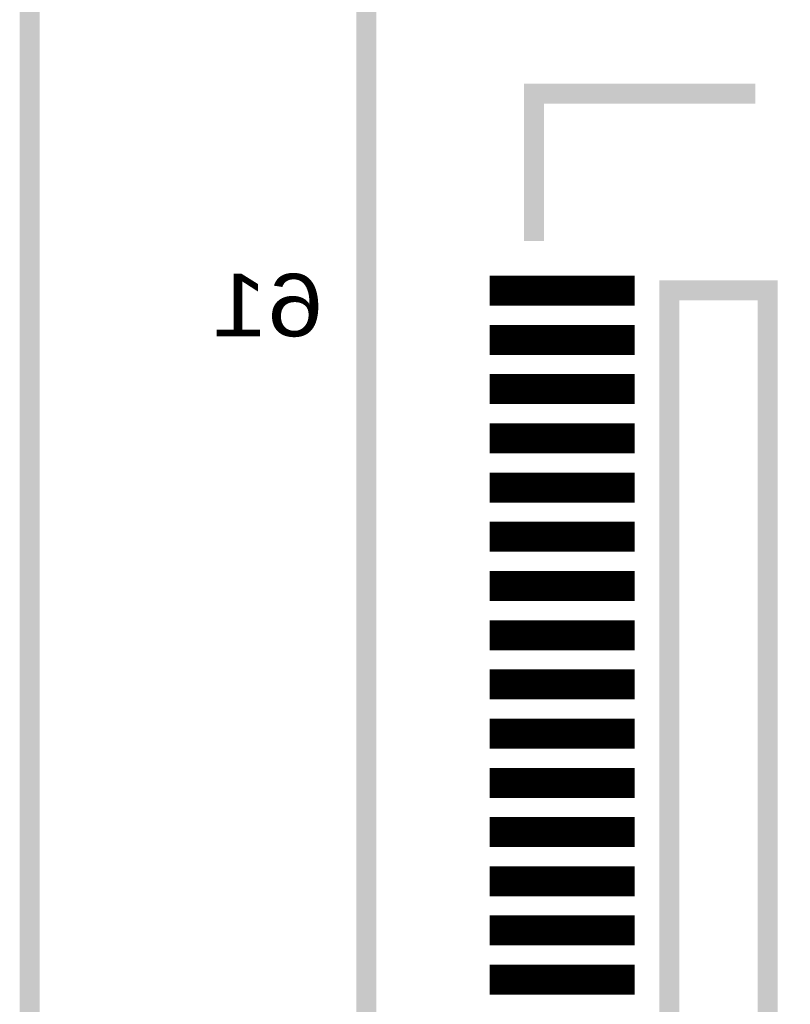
# Model space of a CAD drawing. Extents: x -28 to 78, y -35 to 66.
# Tile 11 of 31: x 0 to 8, y 33 to 43. Entities that reach past the tile are written whole.
import ezdxf

# ---------------------------------------------------------------- set-up
doc = ezdxf.new("R2010")
doc.units = 0
for name, color, linetype in [('BG_OUTLINE', 2, 'CONTINUOUS'), ('PG_SILKSCREEN_BOTTOM', 5, 'CONTINUOUS'), ('PIN_BOTTOM', 6, 'CONTINUOUS')]:
    doc.layers.add(name, color=color, linetype=linetype)

msp = doc.modelspace()

# ---------------------------------------------------------------- linework, layer by layer
at = {"layer": 'BG_OUTLINE', "const_width": 0.2032}
msp.add_lwpolyline([(0.000015, 0), (33.500017, 0), (33.500017, 10.499999), (58.500018, 10.499999), (58.500018, 55.499998), (33.500017, 55.499998), (33.500017, 66), (0.000015, 66)], close=True, dxfattribs=at)
at = {"layer": 'PG_SILKSCREEN_BOTTOM', "const_width": 0.2032}
for points in [[(3.420019, 63.999999), (3.420019, 2.000001), (12.500018, 2.000001), (12.500018, 63.999999)], [(6.500017, 40.250001), (6.500017, 25.749999), (7.500018, 25.749999), (7.500018, 40.250001)]]:
    msp.add_lwpolyline(points, close=True, dxfattribs=at)
msp.add_lwpolyline([(5.125019, 40.75), (5.125019, 42.249999), (7.37502, 42.249999)], dxfattribs=at)
at = {"layer": 'PIN_BOTTOM', "const_width": 0.01}
for points in [[(4.678421, 40.099201), (4.678421, 40.393998), (6.141618, 40.393998), (6.141618, 40.099201)], [(4.678421, 39.599199), (4.678421, 39.893997), (6.141618, 39.893997), (6.141618, 39.599199)], [(4.678421, 39.099198), (4.678421, 39.393995), (6.141618, 39.393995), (6.141618, 39.099198)], [(4.678421, 38.599196), (4.678421, 38.893994), (6.141618, 38.893994), (6.141618, 38.599196)], [(4.678421, 38.099195), (4.678421, 38.393992), (6.141618, 38.393992), (6.141618, 38.099195)], [(4.678421, 37.599193), (4.678421, 37.893991), (6.141618, 37.893991), (6.141618, 37.599193)], [(4.678421, 37.099192), (4.678421, 37.393989), (6.141618, 37.393989), (6.141618, 37.099192)], [(4.678421, 36.59919), (4.678421, 36.893988), (6.141618, 36.893988), (6.141618, 36.59919)], [(4.678421, 36.099189), (4.678421, 36.393986), (6.141618, 36.393986), (6.141618, 36.099189)], [(4.678421, 35.599187), (4.678421, 35.893985), (6.141618, 35.893985), (6.141618, 35.599187)], [(4.678421, 35.099186), (4.678421, 35.393983), (6.141618, 35.393983), (6.141618, 35.099186)], [(4.678421, 34.599184), (4.678421, 34.893982), (6.141618, 34.893982), (6.141618, 34.599184)], [(4.678421, 34.099182), (4.678421, 34.39398), (6.141618, 34.39398), (6.141618, 34.099182)], [(4.678421, 33.599181), (4.678421, 33.893978), (6.141618, 33.893978), (6.141618, 33.599181)], [(4.678421, 33.099179), (4.678421, 33.393977), (6.141618, 33.393977), (6.141618, 33.099179)]]:
    msp.add_lwpolyline(points, close=True, dxfattribs=at)
for points in [[(4.678421, 40.389919), (6.141618, 40.389919)], [(4.678421, 40.379919), (6.141618, 40.379919)], [(4.678421, 40.369919), (6.141618, 40.369919)], [(4.678421, 40.359919), (6.141618, 40.359919)], [(4.678421, 40.349919), (6.141618, 40.349919)], [(4.678421, 40.339919), (6.141618, 40.339919)], [(4.678421, 40.329919), (6.141618, 40.329919)], [(4.678421, 40.319919), (6.141618, 40.319919)], [(4.678421, 40.309919), (6.141618, 40.309919)], [(4.678421, 40.299919), (6.141618, 40.299919)], [(4.678421, 40.289919), (6.141618, 40.289919)], [(4.678421, 40.279919), (6.141618, 40.279919)], [(4.678421, 40.269919), (6.141618, 40.269919)], [(4.678421, 40.259919), (6.141618, 40.259919)], [(4.678421, 40.249919), (6.141618, 40.249919)], [(4.678421, 40.23992), (6.141618, 40.23992)], [(4.678421, 40.22992), (6.141618, 40.22992)], [(4.678421, 40.21992), (6.141618, 40.21992)], [(4.678421, 40.20992), (6.141618, 40.20992)], [(4.678421, 40.19992), (6.141618, 40.19992)], [(4.678421, 40.18992), (6.141618, 40.18992)], [(4.678421, 40.17992), (6.141618, 40.17992)], [(4.678421, 40.16992), (6.141618, 40.16992)], [(4.678421, 40.15992), (6.141618, 40.15992)], [(4.678421, 40.14992), (6.141618, 40.14992)], [(4.678421, 40.13992), (6.141618, 40.13992)], [(4.678421, 40.12992), (6.141618, 40.12992)], [(4.678421, 40.11992), (6.141618, 40.11992)], [(4.678421, 40.10992), (6.141618, 40.10992)], [(4.678421, 40.09992), (6.141618, 40.09992)], [(4.678421, 39.88992), (6.141618, 39.88992)], [(4.678421, 39.87992), (6.141618, 39.87992)], [(4.678421, 39.86992), (6.141618, 39.86992)], [(4.678421, 39.85992), (6.141618, 39.85992)], [(4.678421, 39.84992), (6.141618, 39.84992)], [(4.678421, 39.83992), (6.141618, 39.83992)], [(4.678421, 39.82992), (6.141618, 39.82992)], [(4.678421, 39.81992), (6.141618, 39.81992)], [(4.678421, 39.80992), (6.141618, 39.80992)], [(4.678421, 39.79992), (6.141618, 39.79992)], [(4.678421, 39.78992), (6.141618, 39.78992)], [(4.678421, 39.77992), (6.141618, 39.77992)], [(4.678421, 39.76992), (6.141618, 39.76992)], [(4.678421, 39.75992), (6.141618, 39.75992)], [(4.678421, 39.74992), (6.141618, 39.74992)], [(4.678421, 39.739921), (6.141618, 39.739921)], [(4.678421, 39.729921), (6.141618, 39.729921)], [(4.678421, 39.719921), (6.141618, 39.719921)], [(4.678421, 39.709921), (6.141618, 39.709921)], [(4.678421, 39.699921), (6.141618, 39.699921)], [(4.678421, 39.689921), (6.141618, 39.689921)], [(4.678421, 39.679921), (6.141618, 39.679921)], [(4.678421, 39.669921), (6.141618, 39.669921)], [(4.678421, 39.659921), (6.141618, 39.659921)], [(4.678421, 39.649921), (6.141618, 39.649921)], [(4.678421, 39.639921), (6.141618, 39.639921)], [(4.678421, 39.629921), (6.141618, 39.629921)], [(4.678421, 39.619921), (6.141618, 39.619921)], [(4.678421, 39.609921), (6.141618, 39.609921)], [(4.678421, 39.599921), (6.141618, 39.599921)], [(4.678421, 39.389921), (6.141618, 39.389921)], [(4.678421, 39.379921), (6.141618, 39.379921)], [(4.678421, 39.369921), (6.141618, 39.369921)], [(4.678421, 39.359921), (6.141618, 39.359921)], [(4.678421, 39.349921), (6.141618, 39.349921)], [(4.678421, 39.339921), (6.141618, 39.339921)], [(4.678421, 39.329921), (6.141618, 39.329921)], [(4.678421, 39.319921), (6.141618, 39.319921)], [(4.678421, 39.309921), (6.141618, 39.309921)], [(4.678421, 39.299921), (6.141618, 39.299921)], [(4.678421, 39.289921), (6.141618, 39.289921)], [(4.678421, 39.279921), (6.141618, 39.279921)], [(4.678421, 39.269921), (6.141618, 39.269921)], [(4.678421, 39.259921), (6.141618, 39.259921)], [(4.678421, 39.249921), (6.141618, 39.249921)], [(4.678421, 39.239922), (6.141618, 39.239922)], [(4.678421, 39.229922), (6.141618, 39.229922)], [(4.678421, 39.219922), (6.141618, 39.219922)], [(4.678421, 39.209922), (6.141618, 39.209922)], [(4.678421, 39.199922), (6.141618, 39.199922)], [(4.678421, 39.189922), (6.141618, 39.189922)], [(4.678421, 39.179922), (6.141618, 39.179922)], [(4.678421, 39.169922), (6.141618, 39.169922)], [(4.678421, 39.159922), (6.141618, 39.159922)], [(4.678421, 39.149922), (6.141618, 39.149922)], [(4.678421, 39.139922), (6.141618, 39.139922)], [(4.678421, 39.129922), (6.141618, 39.129922)], [(4.678421, 39.119922), (6.141618, 39.119922)], [(4.678421, 39.109922), (6.141618, 39.109922)], [(4.678421, 39.099922), (6.141618, 39.099922)], [(4.678421, 38.889922), (6.141618, 38.889922)], [(4.678421, 38.879922), (6.141618, 38.879922)], [(4.678421, 38.869922), (6.141618, 38.869922)], [(4.678421, 38.859922), (6.141618, 38.859922)], [(4.678421, 38.849922), (6.141618, 38.849922)], [(4.678421, 38.839922), (6.141618, 38.839922)], [(4.678421, 38.829922), (6.141618, 38.829922)], [(4.678421, 38.819922), (6.141618, 38.819922)], [(4.678421, 38.809922), (6.141618, 38.809922)], [(4.678421, 38.799922), (6.141618, 38.799922)], [(4.678421, 38.789922), (6.141618, 38.789922)], [(4.678421, 38.779922), (6.141618, 38.779922)], [(4.678421, 38.769922), (6.141618, 38.769922)], [(4.678421, 38.759922), (6.141618, 38.759922)], [(4.678421, 38.749923), (6.141618, 38.749923)], [(4.678421, 38.739923), (6.141618, 38.739923)], [(4.678421, 38.729923), (6.141618, 38.729923)], [(4.678421, 38.719923), (6.141618, 38.719923)], [(4.678421, 38.709923), (6.141618, 38.709923)], [(4.678421, 38.699923), (6.141618, 38.699923)], [(4.678421, 38.689923), (6.141618, 38.689923)], [(4.678421, 38.679923), (6.141618, 38.679923)], [(4.678421, 38.669923), (6.141618, 38.669923)], [(4.678421, 38.659923), (6.141618, 38.659923)], [(4.678421, 38.649923), (6.141618, 38.649923)], [(4.678421, 38.639923), (6.141618, 38.639923)], [(4.678421, 38.629923), (6.141618, 38.629923)], [(4.678421, 38.619923), (6.141618, 38.619923)], [(4.678421, 38.609923), (6.141618, 38.609923)], [(4.678421, 38.599923), (6.141618, 38.599923)], [(4.678421, 38.389923), (6.141618, 38.389923)], [(4.678421, 38.379923), (6.141618, 38.379923)], [(4.678421, 38.369923), (6.141618, 38.369923)], [(4.678421, 38.359923), (6.141618, 38.359923)], [(4.678421, 38.349923), (6.141618, 38.349923)], [(4.678421, 38.339923), (6.141618, 38.339923)], [(4.678421, 38.329923), (6.141618, 38.329923)], [(4.678421, 38.319923), (6.141618, 38.319923)], [(4.678421, 38.309923), (6.141618, 38.309923)], [(4.678421, 38.299923), (6.141618, 38.299923)], [(4.678421, 38.289923), (6.141618, 38.289923)], [(4.678421, 38.279923), (6.141618, 38.279923)], [(4.678421, 38.269923), (6.141618, 38.269923)], [(4.678421, 38.259923), (6.141618, 38.259923)], [(4.678421, 38.249923), (6.141618, 38.249923)], [(4.678421, 38.239924), (6.141618, 38.239924)], [(4.678421, 38.229924), (6.141618, 38.229924)], [(4.678421, 38.219924), (6.141618, 38.219924)], [(4.678421, 38.209924), (6.141618, 38.209924)], [(4.678421, 38.199924), (6.141618, 38.199924)], [(4.678421, 38.189924), (6.141618, 38.189924)], [(4.678421, 38.179924), (6.141618, 38.179924)], [(4.678421, 38.169924), (6.141618, 38.169924)], [(4.678421, 38.159924), (6.141618, 38.159924)], [(4.678421, 38.149924), (6.141618, 38.149924)], [(4.678421, 38.139924), (6.141618, 38.139924)], [(4.678421, 38.129924), (6.141618, 38.129924)], [(4.678421, 38.119924), (6.141618, 38.119924)], [(4.678421, 38.109924), (6.141618, 38.109924)], [(4.678421, 38.099924), (6.141618, 38.099924)], [(4.678421, 37.889924), (6.141618, 37.889924)], [(4.678421, 37.879924), (6.141618, 37.879924)], [(4.678421, 37.869924), (6.141618, 37.869924)], [(4.678421, 37.859924), (6.141618, 37.859924)], [(4.678421, 37.849924), (6.141618, 37.849924)], [(4.678421, 37.839924), (6.141618, 37.839924)], [(4.678421, 37.829924), (6.141618, 37.829924)], [(4.678421, 37.819924), (6.141618, 37.819924)], [(4.678421, 37.809924), (6.141618, 37.809924)], [(4.678421, 37.799924), (6.141618, 37.799924)], [(4.678421, 37.789924), (6.141618, 37.789924)], [(4.678421, 37.779924), (6.141618, 37.779924)], [(4.678421, 37.769924), (6.141618, 37.769924)], [(4.678421, 37.759924), (6.141618, 37.759924)], [(4.678421, 37.749924), (6.141618, 37.749924)], [(4.678421, 37.739925), (6.141618, 37.739925)], [(4.678421, 37.729925), (6.141618, 37.729925)], [(4.678421, 37.719925), (6.141618, 37.719925)], [(4.678421, 37.709925), (6.141618, 37.709925)], [(4.678421, 37.699925), (6.141618, 37.699925)], [(4.678421, 37.689925), (6.141618, 37.689925)], [(4.678421, 37.679925), (6.141618, 37.679925)], [(4.678421, 37.669925), (6.141618, 37.669925)], [(4.678421, 37.659925), (6.141618, 37.659925)], [(4.678421, 37.649925), (6.141618, 37.649925)], [(4.678421, 37.639925), (6.141618, 37.639925)], [(4.678421, 37.629925), (6.141618, 37.629925)], [(4.678421, 37.619925), (6.141618, 37.619925)], [(4.678421, 37.609925), (6.141618, 37.609925)], [(4.678421, 37.599925), (6.141618, 37.599925)], [(4.678421, 37.389925), (6.141618, 37.389925)], [(4.678421, 37.379925), (6.141618, 37.379925)], [(4.678421, 37.369925), (6.141618, 37.369925)], [(4.678421, 37.359925), (6.141618, 37.359925)], [(4.678421, 37.349925), (6.141618, 37.349925)], [(4.678421, 37.339925), (6.141618, 37.339925)], [(4.678421, 37.329925), (6.141618, 37.329925)], [(4.678421, 37.319925), (6.141618, 37.319925)], [(4.678421, 37.309925), (6.141618, 37.309925)], [(4.678421, 37.299925), (6.141618, 37.299925)], [(4.678421, 37.289925), (6.141618, 37.289925)], [(4.678421, 37.279925), (6.141618, 37.279925)], [(4.678421, 37.269925), (6.141618, 37.269925)], [(4.678421, 37.259925), (6.141618, 37.259925)], [(4.678421, 37.249925), (6.141618, 37.249925)], [(4.678421, 37.239926), (6.141618, 37.239926)], [(4.678421, 37.229926), (6.141618, 37.229926)], [(4.678421, 37.219926), (6.141618, 37.219926)], [(4.678421, 37.209926), (6.141618, 37.209926)], [(4.678421, 37.199926), (6.141618, 37.199926)], [(4.678421, 37.189926), (6.141618, 37.189926)], [(4.678421, 37.179926), (6.141618, 37.179926)], [(4.678421, 37.169926), (6.141618, 37.169926)], [(4.678421, 37.159926), (6.141618, 37.159926)], [(4.678421, 37.149926), (6.141618, 37.149926)], [(4.678421, 37.139926), (6.141618, 37.139926)], [(4.678421, 37.129926), (6.141618, 37.129926)], [(4.678421, 37.119926), (6.141618, 37.119926)], [(4.678421, 37.109926), (6.141618, 37.109926)], [(4.678421, 37.099926), (6.141618, 37.099926)], [(4.678421, 36.889926), (6.141618, 36.889926)], [(4.678421, 36.879926), (6.141618, 36.879926)], [(4.678421, 36.869926), (6.141618, 36.869926)], [(4.678421, 36.859926), (6.141618, 36.859926)], [(4.678421, 36.849926), (6.141618, 36.849926)], [(4.678421, 36.839926), (6.141618, 36.839926)], [(4.678421, 36.829926), (6.141618, 36.829926)], [(4.678421, 36.819926), (6.141618, 36.819926)], [(4.678421, 36.809926), (6.141618, 36.809926)], [(4.678421, 36.799926), (6.141618, 36.799926)], [(4.678421, 36.789926), (6.141618, 36.789926)], [(4.678421, 36.779926), (6.141618, 36.779926)], [(4.678421, 36.769926), (6.141618, 36.769926)], [(4.678421, 36.759926), (6.141618, 36.759926)], [(4.678421, 36.749927), (6.141618, 36.749927)], [(4.678421, 36.739927), (6.141618, 36.739927)], [(4.678421, 36.729927), (6.141618, 36.729927)], [(4.678421, 36.719927), (6.141618, 36.719927)], [(4.678421, 36.709927), (6.141618, 36.709927)], [(4.678421, 36.699927), (6.141618, 36.699927)], [(4.678421, 36.689927), (6.141618, 36.689927)], [(4.678421, 36.679927), (6.141618, 36.679927)], [(4.678421, 36.669927), (6.141618, 36.669927)], [(4.678421, 36.659927), (6.141618, 36.659927)], [(4.678421, 36.649927), (6.141618, 36.649927)], [(4.678421, 36.639927), (6.141618, 36.639927)], [(4.678421, 36.629927), (6.141618, 36.629927)], [(4.678421, 36.619927), (6.141618, 36.619927)], [(4.678421, 36.609927), (6.141618, 36.609927)], [(4.678421, 36.599927), (6.141618, 36.599927)], [(4.678421, 36.389927), (6.141618, 36.389927)], [(4.678421, 36.379927), (6.141618, 36.379927)], [(4.678421, 36.369927), (6.141618, 36.369927)], [(4.678421, 36.359927), (6.141618, 36.359927)], [(4.678421, 36.349927), (6.141618, 36.349927)], [(4.678421, 36.339927), (6.141618, 36.339927)], [(4.678421, 36.329927), (6.141618, 36.329927)], [(4.678421, 36.319927), (6.141618, 36.319927)], [(4.678421, 36.309927), (6.141618, 36.309927)], [(4.678421, 36.299927), (6.141618, 36.299927)], [(4.678421, 36.289927), (6.141618, 36.289927)], [(4.678421, 36.279927), (6.141618, 36.279927)], [(4.678421, 36.269927), (6.141618, 36.269927)], [(4.678421, 36.259927), (6.141618, 36.259927)], [(4.678421, 36.249927), (6.141618, 36.249927)], [(4.678421, 36.239928), (6.141618, 36.239928)], [(4.678421, 36.229928), (6.141618, 36.229928)], [(4.678421, 36.219928), (6.141618, 36.219928)], [(4.678421, 36.209928), (6.141618, 36.209928)], [(4.678421, 36.199928), (6.141618, 36.199928)], [(4.678421, 36.189928), (6.141618, 36.189928)], [(4.678421, 36.179928), (6.141618, 36.179928)], [(4.678421, 36.169928), (6.141618, 36.169928)], [(4.678421, 36.159928), (6.141618, 36.159928)], [(4.678421, 36.149928), (6.141618, 36.149928)], [(4.678421, 36.139928), (6.141618, 36.139928)], [(4.678421, 36.129928), (6.141618, 36.129928)], [(4.678421, 36.119928), (6.141618, 36.119928)], [(4.678421, 36.109928), (6.141618, 36.109928)], [(4.678421, 36.099928), (6.141618, 36.099928)], [(4.678421, 35.889928), (6.141618, 35.889928)], [(4.678421, 35.879928), (6.141618, 35.879928)], [(4.678421, 35.869928), (6.141618, 35.869928)], [(4.678421, 35.859928), (6.141618, 35.859928)], [(4.678421, 35.849928), (6.141618, 35.849928)], [(4.678421, 35.839928), (6.141618, 35.839928)], [(4.678421, 35.829928), (6.141618, 35.829928)], [(4.678421, 35.819928), (6.141618, 35.819928)], [(4.678421, 35.809928), (6.141618, 35.809928)], [(4.678421, 35.799928), (6.141618, 35.799928)], [(4.678421, 35.789928), (6.141618, 35.789928)], [(4.678421, 35.779928), (6.141618, 35.779928)], [(4.678421, 35.769928), (6.141618, 35.769928)], [(4.678421, 35.759928), (6.141618, 35.759928)], [(4.678421, 35.749928), (6.141618, 35.749928)], [(4.678421, 35.739929), (6.141618, 35.739929)], [(4.678421, 35.729929), (6.141618, 35.729929)], [(4.678421, 35.719929), (6.141618, 35.719929)], [(4.678421, 35.709929), (6.141618, 35.709929)], [(4.678421, 35.699929), (6.141618, 35.699929)], [(4.678421, 35.689929), (6.141618, 35.689929)], [(4.678421, 35.679929), (6.141618, 35.679929)], [(4.678421, 35.669929), (6.141618, 35.669929)], [(4.678421, 35.659929), (6.141618, 35.659929)], [(4.678421, 35.649929), (6.141618, 35.649929)], [(4.678421, 35.639929), (6.141618, 35.639929)], [(4.678421, 35.629929), (6.141618, 35.629929)], [(4.678421, 35.619929), (6.141618, 35.619929)], [(4.678421, 35.609929), (6.141618, 35.609929)], [(4.678421, 35.599929), (6.141618, 35.599929)], [(4.678421, 35.389929), (6.141618, 35.389929)], [(4.678421, 35.379929), (6.141618, 35.379929)], [(4.678421, 35.369929), (6.141618, 35.369929)], [(4.678421, 35.359929), (6.141618, 35.359929)], [(4.678421, 35.349929), (6.141618, 35.349929)], [(4.678421, 35.339929), (6.141618, 35.339929)], [(4.678421, 35.329929), (6.141618, 35.329929)], [(4.678421, 35.319929), (6.141618, 35.319929)], [(4.678421, 35.309929), (6.141618, 35.309929)], [(4.678421, 35.299929), (6.141618, 35.299929)], [(4.678421, 35.289929), (6.141618, 35.289929)], [(4.678421, 35.279929), (6.141618, 35.279929)], [(4.678421, 35.269929), (6.141618, 35.269929)], [(4.678421, 35.259929), (6.141618, 35.259929)], [(4.678421, 35.24993), (6.141618, 35.24993)], [(4.678421, 35.23993), (6.141618, 35.23993)], [(4.678421, 35.22993), (6.141618, 35.22993)], [(4.678421, 35.21993), (6.141618, 35.21993)], [(4.678421, 35.20993), (6.141618, 35.20993)], [(4.678421, 35.19993), (6.141618, 35.19993)], [(4.678421, 35.18993), (6.141618, 35.18993)], [(4.678421, 35.17993), (6.141618, 35.17993)], [(4.678421, 35.16993), (6.141618, 35.16993)], [(4.678421, 35.15993), (6.141618, 35.15993)], [(4.678421, 35.14993), (6.141618, 35.14993)], [(4.678421, 35.13993), (6.141618, 35.13993)], [(4.678421, 35.12993), (6.141618, 35.12993)], [(4.678421, 35.11993), (6.141618, 35.11993)], [(4.678421, 35.10993), (6.141618, 35.10993)], [(4.678421, 35.09993), (6.141618, 35.09993)], [(4.678421, 34.88993), (6.141618, 34.88993)], [(4.678421, 34.87993), (6.141618, 34.87993)], [(4.678421, 34.86993), (6.141618, 34.86993)], [(4.678421, 34.85993), (6.141618, 34.85993)], [(4.678421, 34.84993), (6.141618, 34.84993)], [(4.678421, 34.83993), (6.141618, 34.83993)], [(4.678421, 34.82993), (6.141618, 34.82993)], [(4.678421, 34.81993), (6.141618, 34.81993)], [(4.678421, 34.80993), (6.141618, 34.80993)], [(4.678421, 34.79993), (6.141618, 34.79993)], [(4.678421, 34.78993), (6.141618, 34.78993)], [(4.678421, 34.77993), (6.141618, 34.77993)], [(4.678421, 34.76993), (6.141618, 34.76993)], [(4.678421, 34.75993), (6.141618, 34.75993)], [(4.678421, 34.74993), (6.141618, 34.74993)], [(4.678421, 34.739931), (6.141618, 34.739931)], [(4.678421, 34.729931), (6.141618, 34.729931)], [(4.678421, 34.719931), (6.141618, 34.719931)], [(4.678421, 34.709931), (6.141618, 34.709931)], [(4.678421, 34.699931), (6.141618, 34.699931)], [(4.678421, 34.689931), (6.141618, 34.689931)], [(4.678421, 34.679931), (6.141618, 34.679931)], [(4.678421, 34.669931), (6.141618, 34.669931)], [(4.678421, 34.659931), (6.141618, 34.659931)], [(4.678421, 34.649931), (6.141618, 34.649931)], [(4.678421, 34.639931), (6.141618, 34.639931)], [(4.678421, 34.629931), (6.141618, 34.629931)], [(4.678421, 34.619931), (6.141618, 34.619931)], [(4.678421, 34.609931), (6.141618, 34.609931)], [(4.678421, 34.599931), (6.141618, 34.599931)], [(4.678421, 34.389931), (6.141618, 34.389931)], [(4.678421, 34.379931), (6.141618, 34.379931)], [(4.678421, 34.369931), (6.141618, 34.369931)], [(4.678421, 34.359931), (6.141618, 34.359931)], [(4.678421, 34.349931), (6.141618, 34.349931)], [(4.678421, 34.339931), (6.141618, 34.339931)], [(4.678421, 34.329931), (6.141618, 34.329931)], [(4.678421, 34.319931), (6.141618, 34.319931)], [(4.678421, 34.309931), (6.141618, 34.309931)], [(4.678421, 34.299931), (6.141618, 34.299931)], [(4.678421, 34.289931), (6.141618, 34.289931)], [(4.678421, 34.279931), (6.141618, 34.279931)], [(4.678421, 34.269931), (6.141618, 34.269931)], [(4.678421, 34.259931), (6.141618, 34.259931)], [(4.678421, 34.249931), (6.141618, 34.249931)], [(4.678421, 34.239932), (6.141618, 34.239932)], [(4.678421, 34.229932), (6.141618, 34.229932)], [(4.678421, 34.219932), (6.141618, 34.219932)], [(4.678421, 34.209932), (6.141618, 34.209932)], [(4.678421, 34.199932), (6.141618, 34.199932)], [(4.678421, 34.189932), (6.141618, 34.189932)], [(4.678421, 34.179932), (6.141618, 34.179932)], [(4.678421, 34.169932), (6.141618, 34.169932)], [(4.678421, 34.159932), (6.141618, 34.159932)], [(4.678421, 34.149932), (6.141618, 34.149932)], [(4.678421, 34.139932), (6.141618, 34.139932)], [(4.678421, 34.129932), (6.141618, 34.129932)], [(4.678421, 34.119932), (6.141618, 34.119932)], [(4.678421, 34.109932), (6.141618, 34.109932)], [(4.678421, 34.099932), (6.141618, 34.099932)], [(4.678421, 33.889932), (6.141618, 33.889932)], [(4.678421, 33.879932), (6.141618, 33.879932)], [(4.678421, 33.869932), (6.141618, 33.869932)], [(4.678421, 33.859932), (6.141618, 33.859932)], [(4.678421, 33.849932), (6.141618, 33.849932)], [(4.678421, 33.839932), (6.141618, 33.839932)], [(4.678421, 33.829932), (6.141618, 33.829932)], [(4.678421, 33.819932), (6.141618, 33.819932)], [(4.678421, 33.809932), (6.141618, 33.809932)], [(4.678421, 33.799932), (6.141618, 33.799932)], [(4.678421, 33.789932), (6.141618, 33.789932)], [(4.678421, 33.779932), (6.141618, 33.779932)], [(4.678421, 33.769932), (6.141618, 33.769932)], [(4.678421, 33.759932), (6.141618, 33.759932)], [(4.678421, 33.749933), (6.141618, 33.749933)], [(4.678421, 33.739933), (6.141618, 33.739933)], [(4.678421, 33.729933), (6.141618, 33.729933)], [(4.678421, 33.719933), (6.141618, 33.719933)], [(4.678421, 33.709933), (6.141618, 33.709933)], [(4.678421, 33.699933), (6.141618, 33.699933)], [(4.678421, 33.689933), (6.141618, 33.689933)], [(4.678421, 33.679933), (6.141618, 33.679933)], [(4.678421, 33.669933), (6.141618, 33.669933)], [(4.678421, 33.659933), (6.141618, 33.659933)], [(4.678421, 33.649933), (6.141618, 33.649933)], [(4.678421, 33.639933), (6.141618, 33.639933)], [(4.678421, 33.629933), (6.141618, 33.629933)], [(4.678421, 33.619933), (6.141618, 33.619933)], [(4.678421, 33.609933), (6.141618, 33.609933)], [(4.678421, 33.599933), (6.141618, 33.599933)], [(4.678421, 33.389933), (6.141618, 33.389933)], [(4.678421, 33.379933), (6.141618, 33.379933)], [(4.678421, 33.369933), (6.141618, 33.369933)], [(4.678421, 33.359933), (6.141618, 33.359933)], [(4.678421, 33.349933), (6.141618, 33.349933)], [(4.678421, 33.339933), (6.141618, 33.339933)], [(4.678421, 33.329933), (6.141618, 33.329933)], [(4.678421, 33.319933), (6.141618, 33.319933)], [(4.678421, 33.309933), (6.141618, 33.309933)], [(4.678421, 33.299933), (6.141618, 33.299933)], [(4.678421, 33.289933), (6.141618, 33.289933)], [(4.678421, 33.279933), (6.141618, 33.279933)], [(4.678421, 33.269933), (6.141618, 33.269933)], [(4.678421, 33.259933), (6.141618, 33.259933)], [(4.678421, 33.249933), (6.141618, 33.249933)], [(4.678421, 33.239934), (6.141618, 33.239934)], [(4.678421, 33.229934), (6.141618, 33.229934)], [(4.678421, 33.219934), (6.141618, 33.219934)], [(4.678421, 33.209934), (6.141618, 33.209934)], [(4.678421, 33.199934), (6.141618, 33.199934)], [(4.678421, 33.189934), (6.141618, 33.189934)], [(4.678421, 33.179934), (6.141618, 33.179934)], [(4.678421, 33.169934), (6.141618, 33.169934)], [(4.678421, 33.159934), (6.141618, 33.159934)], [(4.678421, 33.149934), (6.141618, 33.149934)], [(4.678421, 33.139934), (6.141618, 33.139934)], [(4.678421, 33.129934), (6.141618, 33.129934)], [(4.678421, 33.119934), (6.141618, 33.119934)], [(4.678421, 33.109934), (6.141618, 33.109934)], [(4.678421, 33.099934), (6.141618, 33.099934)]]:
    msp.add_lwpolyline(points, dxfattribs=at)

# ---------------------------------------------------------------- texts
at = {"layer": 'PG_SILKSCREEN_BOTTOM', "text_generation_flag": 2, "width": 1.2}
msp.add_text('61', height=0.635, dxfattribs=at).set_placement((2.984017, 39.782999))

doc.saveas('drawing.dxf')
